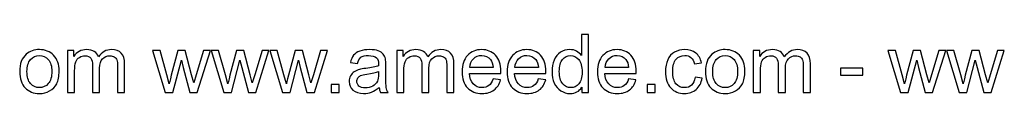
# Model space of a CAD drawing. Extents: x -101 to 97, y -98 to 132.
# Tile 2 of 6: x -27.04 to 35.28, y -97.59 to -93.85. Entities that reach past the tile are written whole.
import ezdxf

# ---------------------------------------------------------------- set-up
doc = ezdxf.new("R2010")
doc.units = 0
doc.header["$MEASUREMENT"] = 0
doc.layers.add('LAYER_1', color=7, linetype='CONTINUOUS')

msp = doc.modelspace()

# ---------------------------------------------------------------- linework, layer by layer
at = {"layer": 'LAYER_1'}
for points, knots in [([(8.5467, -97.5315), (8.5467, -97.5315), (8.5467, -97.1932), (8.5467, -97.1932), (8.5467, -97.1932), (8.378, -97.4561), (8.1297, -97.588), (7.8017, -97.588), (7.8017, -97.588), (7.5893, -97.588), (7.394, -97.5298), (7.2168, -97.4125), (7.2168, -97.4125), (7.0387, -97.296), (6.9008, -97.1324), (6.8023, -96.9235), (6.8023, -96.9235), (6.7047, -96.7137), (6.6559, -96.473), (6.6559, -96.2007), (6.6559, -96.2007), (6.6559, -95.9352), (6.7004, -95.6946), (6.7886, -95.4779), (6.7886, -95.4779), (6.8777, -95.2621), (7.0104, -95.096), (7.1877, -94.9812), (7.1877, -94.9812), (7.3641, -94.8656), (7.5628, -94.8083), (7.7811, -94.8083), (7.7811, -94.8083), (7.9421, -94.8083), (8.0851, -94.8425), (8.2102, -94.9102), (8.2102, -94.9102), (8.3352, -94.9778), (8.4371, -95.0669), (8.5159, -95.1756), (8.5159, -95.1756), (8.5159, -95.1756), (8.5159, -93.8525), (8.5159, -93.8525), (8.5159, -93.8525), (8.5159, -93.8525), (8.9681, -93.8525), (8.9681, -93.8525), (8.9681, -93.8525), (8.9681, -93.8525), (8.9681, -97.5315), (8.9681, -97.5315), (8.9681, -97.5315), (8.9681, -97.5315), (8.5467, -97.5315), (8.5467, -97.5315)], [0, 0, 0, 0, 0.0666667, 0.0666667, 0.0666667, 0.0666667, 0.1333333, 0.1333333, 0.1333333, 0.1333333, 0.2, 0.2, 0.2, 0.2, 0.2666667, 0.2666667, 0.2666667, 0.2666667, 0.3333333, 0.3333333, 0.3333333, 0.3333333, 0.4, 0.4, 0.4, 0.4, 0.4666667, 0.4666667, 0.4666667, 0.4666667, 0.5333333, 0.5333333, 0.5333333, 0.5333333, 0.6, 0.6, 0.6, 0.6, 0.6666667, 0.6666667, 0.6666667, 0.6666667, 0.7333333, 0.7333333, 0.7333333, 0.7333333, 0.8, 0.8, 0.8, 0.8, 0.8666667, 0.8666667, 0.8666667, 0.8666667, 1, 1, 1, 1]), ([(-27.0387, -96.1981), (-27.0387, -95.7057), (-26.9017, -95.3409), (-26.6268, -95.1037), (-26.6268, -95.1037), (-26.3982, -94.9067), (-26.1181, -94.8083), (-25.7884, -94.8083), (-25.7884, -94.8083), (-25.4228, -94.8083), (-25.123, -94.9281), (-24.8901, -95.1679), (-24.8901, -95.1679), (-24.658, -95.4069), (-24.5416, -95.7383), (-24.5416, -96.1605), (-24.5416, -96.1605), (-24.5416, -96.503), (-24.593, -96.7719), (-24.6957, -96.968), (-24.6957, -96.968), (-24.7985, -97.1641), (-24.9483, -97.3166), (-25.1453, -97.4253), (-25.1453, -97.4253), (-25.3414, -97.5341), (-25.5564, -97.588), (-25.7884, -97.588), (-25.7884, -97.588), (-26.1618, -97.588), (-26.4633, -97.469), (-26.6936, -97.2301), (-26.6936, -97.2301), (-26.924, -96.9911), (-27.0387, -96.6469), (-27.0387, -96.1981)], [0, 0, 0, 0, 0.1, 0.1, 0.1, 0.1, 0.2, 0.2, 0.2, 0.2, 0.3, 0.3, 0.3, 0.3, 0.4, 0.4, 0.4, 0.4, 0.5, 0.5, 0.5, 0.5, 0.6, 0.6, 0.6, 0.6, 0.7, 0.7, 0.7, 0.7, 0.8, 0.8, 0.8, 0.8, 1, 1, 1, 1]), ([(-26.5763, -96.199), (-26.5763, -96.5398), (-26.5018, -96.795), (-26.3528, -96.9637), (-26.3528, -96.9637), (-26.2029, -97.1333), (-26.0154, -97.2181), (-25.7884, -97.2181), (-25.7884, -97.2181), (-25.5641, -97.2181), (-25.3774, -97.1333), (-25.2275, -96.9629), (-25.2275, -96.9629), (-25.0785, -96.7925), (-25.004, -96.533), (-25.004, -96.1844), (-25.004, -96.1844), (-25.004, -95.8556), (-25.0794, -95.6064), (-25.2292, -95.4377), (-25.2292, -95.4377), (-25.3791, -95.2681), (-25.5658, -95.1833), (-25.7884, -95.1833), (-25.7884, -95.1833), (-26.0154, -95.1833), (-26.2029, -95.2673), (-26.3528, -95.436), (-26.3528, -95.436), (-26.5018, -95.6047), (-26.5763, -95.859), (-26.5763, -96.199)], [0, 0, 0, 0, 0.1111111, 0.1111111, 0.1111111, 0.1111111, 0.2222222, 0.2222222, 0.2222222, 0.2222222, 0.3333333, 0.3333333, 0.3333333, 0.3333333, 0.4444444, 0.4444444, 0.4444444, 0.4444444, 0.5555556, 0.5555556, 0.5555556, 0.5555556, 0.6666667, 0.6666667, 0.6666667, 0.6666667, 0.7777778, 0.7777778, 0.7777778, 0.7777778, 1, 1, 1, 1]), ([(-24.0115, -97.5315), (-24.0115, -97.5315), (-24.0115, -94.8648), (-24.0115, -94.8648), (-24.0115, -94.8648), (-24.0115, -94.8648), (-23.6056, -94.8648), (-23.6056, -94.8648), (-23.6056, -94.8648), (-23.6056, -94.8648), (-23.6056, -95.2416), (-23.6056, -95.2416), (-23.6056, -95.2416), (-23.5225, -95.1114), (-23.4112, -95.0061), (-23.2724, -94.9273), (-23.2724, -94.9273), (-23.1337, -94.8476), (-22.9761, -94.8083), (-22.7989, -94.8083), (-22.7989, -94.8083), (-22.6019, -94.8083), (-22.44, -94.8494), (-22.3142, -94.9307), (-22.3142, -94.9307), (-22.1883, -95.0129), (-22.0992, -95.1268), (-22.0478, -95.2741), (-22.0478, -95.2741), (-21.8355, -94.9633), (-21.5606, -94.8083), (-21.2214, -94.8083), (-21.2214, -94.8083), (-20.956, -94.8083), (-20.7513, -94.881), (-20.6091, -95.0275), (-20.6091, -95.0275), (-20.4661, -95.1739), (-20.3942, -95.3991), (-20.3942, -95.7032), (-20.3942, -95.7032), (-20.3942, -95.7032), (-20.3942, -97.5315), (-20.3942, -97.5315), (-20.3942, -97.5315), (-20.3942, -97.5315), (-20.8463, -97.5315), (-20.8463, -97.5315), (-20.8463, -97.5315), (-20.8463, -97.5315), (-20.8463, -95.853), (-20.8463, -95.853), (-20.8463, -95.853), (-20.8463, -95.6732), (-20.8618, -95.543), (-20.8909, -95.4634), (-20.8909, -95.4634), (-20.92, -95.3837), (-20.9731, -95.3204), (-21.051, -95.2715), (-21.051, -95.2715), (-21.1281, -95.2227), (-21.2189, -95.1988), (-21.3225, -95.1988), (-21.3225, -95.1988), (-21.5109, -95.1988), (-21.6667, -95.2613), (-21.7909, -95.3854), (-21.7909, -95.3854), (-21.9151, -95.5105), (-21.9768, -95.71), (-21.9768, -95.984), (-21.9768, -95.984), (-21.9768, -95.984), (-21.9768, -97.5315), (-21.9768, -97.5315), (-21.9768, -97.5315), (-21.9768, -97.5315), (-22.4289, -97.5315), (-22.4289, -97.5315), (-22.4289, -97.5315), (-22.4289, -97.5315), (-22.4289, -95.8008), (-22.4289, -95.8008), (-22.4289, -95.8008), (-22.4289, -95.6004), (-22.4657, -95.4497), (-22.5394, -95.3495), (-22.5394, -95.3495), (-22.613, -95.2493), (-22.7338, -95.1988), (-22.9008, -95.1988), (-22.9008, -95.1988), (-23.0275, -95.1988), (-23.1448, -95.2322), (-23.2527, -95.299), (-23.2527, -95.299), (-23.3606, -95.3657), (-23.4386, -95.4634), (-23.4874, -95.5927), (-23.4874, -95.5927), (-23.5353, -95.7211), (-23.5593, -95.907), (-23.5593, -96.1493), (-23.5593, -96.1493), (-23.5593, -96.1493), (-23.5593, -97.5315), (-23.5593, -97.5315), (-23.5593, -97.5315), (-23.5593, -97.5315), (-24.0115, -97.5315), (-24.0115, -97.5315)], [0, 0, 0, 0, 0.0344828, 0.0344828, 0.0344828, 0.0344828, 0.0689655, 0.0689655, 0.0689655, 0.0689655, 0.1034483, 0.1034483, 0.1034483, 0.1034483, 0.137931, 0.137931, 0.137931, 0.137931, 0.1724138, 0.1724138, 0.1724138, 0.1724138, 0.2068966, 0.2068966, 0.2068966, 0.2068966, 0.2413793, 0.2413793, 0.2413793, 0.2413793, 0.2758621, 0.2758621, 0.2758621, 0.2758621, 0.3103448, 0.3103448, 0.3103448, 0.3103448, 0.3448276, 0.3448276, 0.3448276, 0.3448276, 0.3793103, 0.3793103, 0.3793103, 0.3793103, 0.4137931, 0.4137931, 0.4137931, 0.4137931, 0.4482759, 0.4482759, 0.4482759, 0.4482759, 0.4827586, 0.4827586, 0.4827586, 0.4827586, 0.5172414, 0.5172414, 0.5172414, 0.5172414, 0.5517241, 0.5517241, 0.5517241, 0.5517241, 0.5862069, 0.5862069, 0.5862069, 0.5862069, 0.6206897, 0.6206897, 0.6206897, 0.6206897, 0.6551724, 0.6551724, 0.6551724, 0.6551724, 0.6896552, 0.6896552, 0.6896552, 0.6896552, 0.7241379, 0.7241379, 0.7241379, 0.7241379, 0.7586207, 0.7586207, 0.7586207, 0.7586207, 0.7931034, 0.7931034, 0.7931034, 0.7931034, 0.8275862, 0.8275862, 0.8275862, 0.8275862, 0.862069, 0.862069, 0.862069, 0.862069, 0.8965517, 0.8965517, 0.8965517, 0.8965517, 0.9310345, 0.9310345, 0.9310345, 0.9310345, 1, 1, 1, 1]), ([(-17.8242, -97.5315), (-17.8242, -97.5315), (-18.6301, -94.8648), (-18.6301, -94.8648), (-18.6301, -94.8648), (-18.6301, -94.8648), (-18.1573, -94.8648), (-18.1573, -94.8648), (-18.1573, -94.8648), (-18.1573, -94.8648), (-17.7317, -96.4037), (-17.7317, -96.4037), (-17.7317, -96.4037), (-17.7317, -96.4037), (-17.581, -96.9766), (-17.581, -96.9766), (-17.581, -96.9766), (-17.575, -96.9483), (-17.5288, -96.7651), (-17.4431, -96.4268), (-17.4431, -96.4268), (-17.4431, -96.4268), (-17.0209, -94.8648), (-17.0209, -94.8648), (-17.0209, -94.8648), (-17.0209, -94.8648), (-16.5576, -94.8648), (-16.5576, -94.8648), (-16.5576, -94.8648), (-16.5576, -94.8648), (-16.156, -96.4131), (-16.156, -96.4131), (-16.156, -96.4131), (-16.156, -96.4131), (-16.025, -96.9209), (-16.025, -96.9209), (-16.025, -96.9209), (-16.025, -96.9209), (-15.8717, -96.4062), (-15.8717, -96.4062), (-15.8717, -96.4062), (-15.8717, -96.4062), (-15.411, -94.8648), (-15.411, -94.8648), (-15.411, -94.8648), (-15.411, -94.8648), (-14.9717, -94.8648), (-14.9717, -94.8648), (-14.9717, -94.8648), (-14.9717, -94.8648), (-15.8083, -97.5315), (-15.8083, -97.5315), (-15.8083, -97.5315), (-15.8083, -97.5315), (-16.2759, -97.5315), (-16.2759, -97.5315), (-16.2759, -97.5315), (-16.2759, -97.5315), (-16.6989, -95.9361), (-16.6989, -95.9361), (-16.6989, -95.9361), (-16.6989, -95.9361), (-16.806, -95.4796), (-16.806, -95.4796), (-16.806, -95.4796), (-16.806, -95.4796), (-17.3455, -97.5315), (-17.3455, -97.5315), (-17.3455, -97.5315), (-17.3455, -97.5315), (-17.8242, -97.5315), (-17.8242, -97.5315)], [0, 0, 0, 0, 0.0526316, 0.0526316, 0.0526316, 0.0526316, 0.1052632, 0.1052632, 0.1052632, 0.1052632, 0.1578947, 0.1578947, 0.1578947, 0.1578947, 0.2105263, 0.2105263, 0.2105263, 0.2105263, 0.2631579, 0.2631579, 0.2631579, 0.2631579, 0.3157895, 0.3157895, 0.3157895, 0.3157895, 0.3684211, 0.3684211, 0.3684211, 0.3684211, 0.4210526, 0.4210526, 0.4210526, 0.4210526, 0.4736842, 0.4736842, 0.4736842, 0.4736842, 0.5263158, 0.5263158, 0.5263158, 0.5263158, 0.5789474, 0.5789474, 0.5789474, 0.5789474, 0.6315789, 0.6315789, 0.6315789, 0.6315789, 0.6842105, 0.6842105, 0.6842105, 0.6842105, 0.7368421, 0.7368421, 0.7368421, 0.7368421, 0.7894737, 0.7894737, 0.7894737, 0.7894737, 0.8421053, 0.8421053, 0.8421053, 0.8421053, 0.8947368, 0.8947368, 0.8947368, 0.8947368, 1, 1, 1, 1]), ([(-14.1136, -97.5315), (-14.1136, -97.5315), (-14.9195, -94.8648), (-14.9195, -94.8648), (-14.9195, -94.8648), (-14.9195, -94.8648), (-14.4467, -94.8648), (-14.4467, -94.8648), (-14.4467, -94.8648), (-14.4467, -94.8648), (-14.0211, -96.4037), (-14.0211, -96.4037), (-14.0211, -96.4037), (-14.0211, -96.4037), (-13.8704, -96.9766), (-13.8704, -96.9766), (-13.8704, -96.9766), (-13.8644, -96.9483), (-13.8182, -96.7651), (-13.7325, -96.4268), (-13.7325, -96.4268), (-13.7325, -96.4268), (-13.3103, -94.8648), (-13.3103, -94.8648), (-13.3103, -94.8648), (-13.3103, -94.8648), (-12.847, -94.8648), (-12.847, -94.8648), (-12.847, -94.8648), (-12.847, -94.8648), (-12.4454, -96.4131), (-12.4454, -96.4131), (-12.4454, -96.4131), (-12.4454, -96.4131), (-12.3144, -96.9209), (-12.3144, -96.9209), (-12.3144, -96.9209), (-12.3144, -96.9209), (-12.1611, -96.4062), (-12.1611, -96.4062), (-12.1611, -96.4062), (-12.1611, -96.4062), (-11.7004, -94.8648), (-11.7004, -94.8648), (-11.7004, -94.8648), (-11.7004, -94.8648), (-11.2611, -94.8648), (-11.2611, -94.8648), (-11.2611, -94.8648), (-11.2611, -94.8648), (-12.0977, -97.5315), (-12.0977, -97.5315), (-12.0977, -97.5315), (-12.0977, -97.5315), (-12.5653, -97.5315), (-12.5653, -97.5315), (-12.5653, -97.5315), (-12.5653, -97.5315), (-12.9883, -95.9361), (-12.9883, -95.9361), (-12.9883, -95.9361), (-12.9883, -95.9361), (-13.0954, -95.4796), (-13.0954, -95.4796), (-13.0954, -95.4796), (-13.0954, -95.4796), (-13.6349, -97.5315), (-13.6349, -97.5315), (-13.6349, -97.5315), (-13.6349, -97.5315), (-14.1136, -97.5315), (-14.1136, -97.5315)], [0, 0, 0, 0, 0.0526316, 0.0526316, 0.0526316, 0.0526316, 0.1052632, 0.1052632, 0.1052632, 0.1052632, 0.1578947, 0.1578947, 0.1578947, 0.1578947, 0.2105263, 0.2105263, 0.2105263, 0.2105263, 0.2631579, 0.2631579, 0.2631579, 0.2631579, 0.3157895, 0.3157895, 0.3157895, 0.3157895, 0.3684211, 0.3684211, 0.3684211, 0.3684211, 0.4210526, 0.4210526, 0.4210526, 0.4210526, 0.4736842, 0.4736842, 0.4736842, 0.4736842, 0.5263158, 0.5263158, 0.5263158, 0.5263158, 0.5789474, 0.5789474, 0.5789474, 0.5789474, 0.6315789, 0.6315789, 0.6315789, 0.6315789, 0.6842105, 0.6842105, 0.6842105, 0.6842105, 0.7368421, 0.7368421, 0.7368421, 0.7368421, 0.7894737, 0.7894737, 0.7894737, 0.7894737, 0.8421053, 0.8421053, 0.8421053, 0.8421053, 0.8947368, 0.8947368, 0.8947368, 0.8947368, 1, 1, 1, 1]), ([(-10.403, -97.5315), (-10.403, -97.5315), (-11.2089, -94.8648), (-11.2089, -94.8648), (-11.2089, -94.8648), (-11.2089, -94.8648), (-10.7361, -94.8648), (-10.7361, -94.8648), (-10.7361, -94.8648), (-10.7361, -94.8648), (-10.3105, -96.4037), (-10.3105, -96.4037), (-10.3105, -96.4037), (-10.3105, -96.4037), (-10.1598, -96.9766), (-10.1598, -96.9766), (-10.1598, -96.9766), (-10.1538, -96.9483), (-10.1076, -96.7651), (-10.0219, -96.4268), (-10.0219, -96.4268), (-10.0219, -96.4268), (-9.5997, -94.8648), (-9.5997, -94.8648), (-9.5997, -94.8648), (-9.5997, -94.8648), (-9.1364, -94.8648), (-9.1364, -94.8648), (-9.1364, -94.8648), (-9.1364, -94.8648), (-8.7348, -96.4131), (-8.7348, -96.4131), (-8.7348, -96.4131), (-8.7348, -96.4131), (-8.6038, -96.9209), (-8.6038, -96.9209), (-8.6038, -96.9209), (-8.6038, -96.9209), (-8.4505, -96.4062), (-8.4505, -96.4062), (-8.4505, -96.4062), (-8.4505, -96.4062), (-7.9898, -94.8648), (-7.9898, -94.8648), (-7.9898, -94.8648), (-7.9898, -94.8648), (-7.5505, -94.8648), (-7.5505, -94.8648), (-7.5505, -94.8648), (-7.5505, -94.8648), (-8.3871, -97.5315), (-8.3871, -97.5315), (-8.3871, -97.5315), (-8.3871, -97.5315), (-8.8547, -97.5315), (-8.8547, -97.5315), (-8.8547, -97.5315), (-8.8547, -97.5315), (-9.2777, -95.9361), (-9.2777, -95.9361), (-9.2777, -95.9361), (-9.2777, -95.9361), (-9.3848, -95.4796), (-9.3848, -95.4796), (-9.3848, -95.4796), (-9.3848, -95.4796), (-9.9243, -97.5315), (-9.9243, -97.5315), (-9.9243, -97.5315), (-9.9243, -97.5315), (-10.403, -97.5315), (-10.403, -97.5315)], [0, 0, 0, 0, 0.0526316, 0.0526316, 0.0526316, 0.0526316, 0.1052632, 0.1052632, 0.1052632, 0.1052632, 0.1578947, 0.1578947, 0.1578947, 0.1578947, 0.2105263, 0.2105263, 0.2105263, 0.2105263, 0.2631579, 0.2631579, 0.2631579, 0.2631579, 0.3157895, 0.3157895, 0.3157895, 0.3157895, 0.3684211, 0.3684211, 0.3684211, 0.3684211, 0.4210526, 0.4210526, 0.4210526, 0.4210526, 0.4736842, 0.4736842, 0.4736842, 0.4736842, 0.5263158, 0.5263158, 0.5263158, 0.5263158, 0.5789474, 0.5789474, 0.5789474, 0.5789474, 0.6315789, 0.6315789, 0.6315789, 0.6315789, 0.6842105, 0.6842105, 0.6842105, 0.6842105, 0.7368421, 0.7368421, 0.7368421, 0.7368421, 0.7894737, 0.7894737, 0.7894737, 0.7894737, 0.8421053, 0.8421053, 0.8421053, 0.8421053, 0.8947368, 0.8947368, 0.8947368, 0.8947368, 1, 1, 1, 1]), ([(-4.2859, -97.1975), (-4.4538, -97.3405), (-4.6156, -97.4407), (-4.7706, -97.4998), (-4.7706, -97.4998), (-4.9256, -97.5589), (-5.0918, -97.588), (-5.2699, -97.588), (-5.2699, -97.588), (-5.5628, -97.588), (-5.788, -97.5169), (-5.9456, -97.3739), (-5.9456, -97.3739), (-6.1031, -97.2318), (-6.1819, -97.0494), (-6.1819, -96.8276), (-6.1819, -96.8276), (-6.1819, -96.6974), (-6.152, -96.5784), (-6.0929, -96.4705), (-6.0929, -96.4705), (-6.0329, -96.3626), (-5.955, -96.2769), (-5.8591, -96.2118), (-5.8591, -96.2118), (-5.7623, -96.1468), (-5.6544, -96.0971), (-5.5337, -96.0637), (-5.5337, -96.0637), (-5.4446, -96.0406), (-5.3101, -96.0183), (-5.1312, -95.996), (-5.1312, -95.996), (-4.7664, -95.9532), (-4.4966, -95.901), (-4.3245, -95.841), (-4.3245, -95.841), (-4.3228, -95.7794), (-4.3219, -95.74), (-4.3219, -95.7237), (-4.3219, -95.7237), (-4.3219, -95.5404), (-4.3647, -95.4111), (-4.4504, -95.3358), (-4.4504, -95.3358), (-4.566, -95.2339), (-4.7381, -95.1833), (-4.9659, -95.1833), (-4.9659, -95.1833), (-5.1791, -95.1833), (-5.3367, -95.221), (-5.4377, -95.2955), (-5.4377, -95.2955), (-5.5396, -95.37), (-5.6142, -95.5019), (-5.663, -95.692), (-5.663, -95.692), (-5.663, -95.692), (-6.1049, -95.6304), (-6.1049, -95.6304), (-6.1049, -95.6304), (-6.0646, -95.4411), (-5.9987, -95.2878), (-5.9062, -95.1714), (-5.9062, -95.1714), (-5.8137, -95.0549), (-5.6801, -94.9658), (-5.5054, -94.9025), (-5.5054, -94.9025), (-5.3316, -94.8399), (-5.1286, -94.8083), (-4.8991, -94.8083), (-4.8991, -94.8083), (-4.6713, -94.8083), (-4.4855, -94.8348), (-4.3424, -94.8888), (-4.3424, -94.8888), (-4.2003, -94.9427), (-4.095, -95.0095), (-4.0282, -95.0909), (-4.0282, -95.0909), (-3.9614, -95.1722), (-3.9143, -95.275), (-3.8869, -95.3991), (-3.8869, -95.3991), (-3.8723, -95.4762), (-3.8646, -95.615), (-3.8646, -95.8145), (-3.8646, -95.8145), (-3.8646, -95.8145), (-3.8646, -96.4139), (-3.8646, -96.4139), (-3.8646, -96.4139), (-3.8646, -96.8327), (-3.8552, -97.0973), (-3.8363, -97.2095), (-3.8363, -97.2095), (-3.8184, -97.3217), (-3.7807, -97.4287), (-3.7259, -97.5315), (-3.7259, -97.5315), (-3.7259, -97.5315), (-4.1986, -97.5315), (-4.1986, -97.5315), (-4.1986, -97.5315), (-4.244, -97.4364), (-4.2731, -97.3251), (-4.2859, -97.1975)], [0, 0, 0, 0, 0.0357143, 0.0357143, 0.0357143, 0.0357143, 0.0714286, 0.0714286, 0.0714286, 0.0714286, 0.1071429, 0.1071429, 0.1071429, 0.1071429, 0.1428571, 0.1428571, 0.1428571, 0.1428571, 0.1785714, 0.1785714, 0.1785714, 0.1785714, 0.2142857, 0.2142857, 0.2142857, 0.2142857, 0.25, 0.25, 0.25, 0.25, 0.2857143, 0.2857143, 0.2857143, 0.2857143, 0.3214286, 0.3214286, 0.3214286, 0.3214286, 0.3571429, 0.3571429, 0.3571429, 0.3571429, 0.3928571, 0.3928571, 0.3928571, 0.3928571, 0.4285714, 0.4285714, 0.4285714, 0.4285714, 0.4642857, 0.4642857, 0.4642857, 0.4642857, 0.5, 0.5, 0.5, 0.5, 0.5357143, 0.5357143, 0.5357143, 0.5357143, 0.5714286, 0.5714286, 0.5714286, 0.5714286, 0.6071429, 0.6071429, 0.6071429, 0.6071429, 0.6428571, 0.6428571, 0.6428571, 0.6428571, 0.6785714, 0.6785714, 0.6785714, 0.6785714, 0.7142857, 0.7142857, 0.7142857, 0.7142857, 0.75, 0.75, 0.75, 0.75, 0.7857143, 0.7857143, 0.7857143, 0.7857143, 0.8214286, 0.8214286, 0.8214286, 0.8214286, 0.8571429, 0.8571429, 0.8571429, 0.8571429, 0.8928571, 0.8928571, 0.8928571, 0.8928571, 0.9285714, 0.9285714, 0.9285714, 0.9285714, 1, 1, 1, 1]), ([(-3.1701, -97.5315), (-3.1701, -97.5315), (-3.1701, -94.8648), (-3.1701, -94.8648), (-3.1701, -94.8648), (-3.1701, -94.8648), (-2.7642, -94.8648), (-2.7642, -94.8648), (-2.7642, -94.8648), (-2.7642, -94.8648), (-2.7642, -95.2416), (-2.7642, -95.2416), (-2.7642, -95.2416), (-2.6811, -95.1114), (-2.5698, -95.0061), (-2.431, -94.9273), (-2.431, -94.9273), (-2.2923, -94.8476), (-2.1347, -94.8083), (-1.9575, -94.8083), (-1.9575, -94.8083), (-1.7605, -94.8083), (-1.5986, -94.8494), (-1.4728, -94.9307), (-1.4728, -94.9307), (-1.3469, -95.0129), (-1.2578, -95.1268), (-1.2064, -95.2741), (-1.2064, -95.2741), (-0.9941, -94.9633), (-0.7192, -94.8083), (-0.38, -94.8083), (-0.38, -94.8083), (-0.1146, -94.8083), (0.0901, -94.881), (0.2323, -95.0275), (0.2323, -95.0275), (0.3753, -95.1739), (0.4472, -95.3991), (0.4472, -95.7032), (0.4472, -95.7032), (0.4472, -95.7032), (0.4472, -97.5315), (0.4472, -97.5315), (0.4472, -97.5315), (0.4472, -97.5315), (-0.0049, -97.5315), (-0.0049, -97.5315), (-0.0049, -97.5315), (-0.0049, -97.5315), (-0.0049, -95.853), (-0.0049, -95.853), (-0.0049, -95.853), (-0.0049, -95.6732), (-0.0204, -95.543), (-0.0495, -95.4634), (-0.0495, -95.4634), (-0.0786, -95.3837), (-0.1317, -95.3204), (-0.2096, -95.2715), (-0.2096, -95.2715), (-0.2867, -95.2227), (-0.3775, -95.1988), (-0.4811, -95.1988), (-0.4811, -95.1988), (-0.6695, -95.1988), (-0.8253, -95.2613), (-0.9495, -95.3854), (-0.9495, -95.3854), (-1.0737, -95.5105), (-1.1354, -95.71), (-1.1354, -95.984), (-1.1354, -95.984), (-1.1354, -95.984), (-1.1354, -97.5315), (-1.1354, -97.5315), (-1.1354, -97.5315), (-1.1354, -97.5315), (-1.5875, -97.5315), (-1.5875, -97.5315), (-1.5875, -97.5315), (-1.5875, -97.5315), (-1.5875, -95.8008), (-1.5875, -95.8008), (-1.5875, -95.8008), (-1.5875, -95.6004), (-1.6243, -95.4497), (-1.698, -95.3495), (-1.698, -95.3495), (-1.7716, -95.2493), (-1.8924, -95.1988), (-2.0594, -95.1988), (-2.0594, -95.1988), (-2.1861, -95.1988), (-2.3034, -95.2322), (-2.4113, -95.299), (-2.4113, -95.299), (-2.5192, -95.3657), (-2.5972, -95.4634), (-2.646, -95.5927), (-2.646, -95.5927), (-2.6939, -95.7211), (-2.7179, -95.907), (-2.7179, -96.1493), (-2.7179, -96.1493), (-2.7179, -96.1493), (-2.7179, -97.5315), (-2.7179, -97.5315), (-2.7179, -97.5315), (-2.7179, -97.5315), (-3.1701, -97.5315), (-3.1701, -97.5315)], [0, 0, 0, 0, 0.0344828, 0.0344828, 0.0344828, 0.0344828, 0.0689655, 0.0689655, 0.0689655, 0.0689655, 0.1034483, 0.1034483, 0.1034483, 0.1034483, 0.137931, 0.137931, 0.137931, 0.137931, 0.1724138, 0.1724138, 0.1724138, 0.1724138, 0.2068966, 0.2068966, 0.2068966, 0.2068966, 0.2413793, 0.2413793, 0.2413793, 0.2413793, 0.2758621, 0.2758621, 0.2758621, 0.2758621, 0.3103448, 0.3103448, 0.3103448, 0.3103448, 0.3448276, 0.3448276, 0.3448276, 0.3448276, 0.3793103, 0.3793103, 0.3793103, 0.3793103, 0.4137931, 0.4137931, 0.4137931, 0.4137931, 0.4482759, 0.4482759, 0.4482759, 0.4482759, 0.4827586, 0.4827586, 0.4827586, 0.4827586, 0.5172414, 0.5172414, 0.5172414, 0.5172414, 0.5517241, 0.5517241, 0.5517241, 0.5517241, 0.5862069, 0.5862069, 0.5862069, 0.5862069, 0.6206897, 0.6206897, 0.6206897, 0.6206897, 0.6551724, 0.6551724, 0.6551724, 0.6551724, 0.6896552, 0.6896552, 0.6896552, 0.6896552, 0.7241379, 0.7241379, 0.7241379, 0.7241379, 0.7586207, 0.7586207, 0.7586207, 0.7586207, 0.7931034, 0.7931034, 0.7931034, 0.7931034, 0.8275862, 0.8275862, 0.8275862, 0.8275862, 0.862069, 0.862069, 0.862069, 0.862069, 0.8965517, 0.8965517, 0.8965517, 0.8965517, 0.9310345, 0.9310345, 0.9310345, 0.9310345, 1, 1, 1, 1]), ([(2.9289, -96.6683), (2.9289, -96.6683), (3.3965, -96.7299), (3.3965, -96.7299), (3.3965, -96.7299), (3.3237, -97.0014), (3.1876, -97.2129), (2.9889, -97.3628), (2.9889, -97.3628), (2.7902, -97.5127), (2.5367, -97.588), (2.2276, -97.588), (2.2276, -97.588), (1.8388, -97.588), (1.5305, -97.4681), (1.3027, -97.2283), (1.3027, -97.2283), (1.0749, -96.9894), (0.961, -96.6529), (0.961, -96.2204), (0.961, -96.2204), (0.961, -95.7734), (1.0758, -95.4257), (1.3061, -95.1791), (1.3061, -95.1791), (1.5365, -94.9316), (1.8354, -94.8083), (2.2027, -94.8083), (2.2027, -94.8083), (2.5581, -94.8083), (2.8484, -94.929), (3.0737, -95.1714), (3.0737, -95.1714), (3.2989, -95.4137), (3.4119, -95.7545), (3.4119, -96.1939), (3.4119, -96.1939), (3.4119, -96.2204), (3.4111, -96.2607), (3.4094, -96.3137), (3.4094, -96.3137), (3.4094, -96.3137), (1.4235, -96.3137), (1.4235, -96.3137), (1.4235, -96.3137), (1.4406, -96.6058), (1.5228, -96.8301), (1.6718, -96.9851), (1.6718, -96.9851), (1.8199, -97.1401), (2.0058, -97.2181), (2.2276, -97.2181), (2.2276, -97.2181), (2.3929, -97.2181), (2.5342, -97.1744), (2.6506, -97.087), (2.6506, -97.087), (2.7679, -96.9997), (2.8604, -96.8601), (2.9289, -96.6683)], [0, 0, 0, 0, 0.0625, 0.0625, 0.0625, 0.0625, 0.125, 0.125, 0.125, 0.125, 0.1875, 0.1875, 0.1875, 0.1875, 0.25, 0.25, 0.25, 0.25, 0.3125, 0.3125, 0.3125, 0.3125, 0.375, 0.375, 0.375, 0.375, 0.4375, 0.4375, 0.4375, 0.4375, 0.5, 0.5, 0.5, 0.5, 0.5625, 0.5625, 0.5625, 0.5625, 0.625, 0.625, 0.625, 0.625, 0.6875, 0.6875, 0.6875, 0.6875, 0.75, 0.75, 0.75, 0.75, 0.8125, 0.8125, 0.8125, 0.8125, 0.875, 0.875, 0.875, 0.875, 1, 1, 1, 1]), ([(1.4491, -95.9438), (1.4491, -95.9438), (2.9341, -95.9438), (2.9341, -95.9438), (2.9341, -95.9438), (2.9144, -95.7194), (2.857, -95.5516), (2.7637, -95.4394), (2.7637, -95.4394), (2.6207, -95.2656), (2.434, -95.1782), (2.2053, -95.1782), (2.2053, -95.1782), (1.9981, -95.1782), (1.8242, -95.2476), (1.6829, -95.3863), (1.6829, -95.3863), (1.5425, -95.525), (1.4646, -95.7109), (1.4491, -95.9438)], [0, 0, 0, 0, 0.1666667, 0.1666667, 0.1666667, 0.1666667, 0.3333333, 0.3333333, 0.3333333, 0.3333333, 0.5, 0.5, 0.5, 0.5, 0.6666667, 0.6666667, 0.6666667, 0.6666667, 1, 1, 1, 1]), ([(5.7866, -96.6683), (5.7866, -96.6683), (6.2542, -96.7299), (6.2542, -96.7299), (6.2542, -96.7299), (6.1814, -97.0014), (6.0453, -97.2129), (5.8466, -97.3628), (5.8466, -97.3628), (5.6479, -97.5127), (5.3944, -97.588), (5.0853, -97.588), (5.0853, -97.588), (4.6965, -97.588), (4.3882, -97.4681), (4.1604, -97.2283), (4.1604, -97.2283), (3.9326, -96.9894), (3.8187, -96.6529), (3.8187, -96.2204), (3.8187, -96.2204), (3.8187, -95.7734), (3.9335, -95.4257), (4.1638, -95.1791), (4.1638, -95.1791), (4.3942, -94.9316), (4.6931, -94.8083), (5.0604, -94.8083), (5.0604, -94.8083), (5.4158, -94.8083), (5.7061, -94.929), (5.9314, -95.1714), (5.9314, -95.1714), (6.1566, -95.4137), (6.2696, -95.7545), (6.2696, -96.1939), (6.2696, -96.1939), (6.2696, -96.2204), (6.2688, -96.2607), (6.2671, -96.3137), (6.2671, -96.3137), (6.2671, -96.3137), (4.2812, -96.3137), (4.2812, -96.3137), (4.2812, -96.3137), (4.2983, -96.6058), (4.3805, -96.8301), (4.5295, -96.9851), (4.5295, -96.9851), (4.6776, -97.1401), (4.8635, -97.2181), (5.0853, -97.2181), (5.0853, -97.2181), (5.2506, -97.2181), (5.3919, -97.1744), (5.5083, -97.087), (5.5083, -97.087), (5.6256, -96.9997), (5.7181, -96.8601), (5.7866, -96.6683)], [0, 0, 0, 0, 0.0625, 0.0625, 0.0625, 0.0625, 0.125, 0.125, 0.125, 0.125, 0.1875, 0.1875, 0.1875, 0.1875, 0.25, 0.25, 0.25, 0.25, 0.3125, 0.3125, 0.3125, 0.3125, 0.375, 0.375, 0.375, 0.375, 0.4375, 0.4375, 0.4375, 0.4375, 0.5, 0.5, 0.5, 0.5, 0.5625, 0.5625, 0.5625, 0.5625, 0.625, 0.625, 0.625, 0.625, 0.6875, 0.6875, 0.6875, 0.6875, 0.75, 0.75, 0.75, 0.75, 0.8125, 0.8125, 0.8125, 0.8125, 0.875, 0.875, 0.875, 0.875, 1, 1, 1, 1]), ([(4.3068, -95.9438), (4.3068, -95.9438), (5.7918, -95.9438), (5.7918, -95.9438), (5.7918, -95.9438), (5.7721, -95.7194), (5.7147, -95.5516), (5.6214, -95.4394), (5.6214, -95.4394), (5.4784, -95.2656), (5.2917, -95.1782), (5.063, -95.1782), (5.063, -95.1782), (4.8558, -95.1782), (4.6819, -95.2476), (4.5406, -95.3863), (4.5406, -95.3863), (4.4002, -95.525), (4.3223, -95.7109), (4.3068, -95.9438)], [0, 0, 0, 0, 0.1666667, 0.1666667, 0.1666667, 0.1666667, 0.3333333, 0.3333333, 0.3333333, 0.3333333, 0.5, 0.5, 0.5, 0.5, 0.6666667, 0.6666667, 0.6666667, 0.6666667, 1, 1, 1, 1]), ([(7.1183, -96.2016), (7.1183, -96.5424), (7.1902, -96.7967), (7.335, -96.9654), (7.335, -96.9654), (7.4788, -97.1341), (7.6492, -97.2181), (7.8454, -97.2181), (7.8454, -97.2181), (8.0432, -97.2181), (8.211, -97.1376), (8.3498, -96.9766), (8.3498, -96.9766), (8.4876, -96.8156), (8.557, -96.5698), (8.557, -96.2392), (8.557, -96.2392), (8.557, -95.8761), (8.4868, -95.609), (8.3455, -95.4385), (8.3455, -95.4385), (8.205, -95.2681), (8.0312, -95.1833), (7.8248, -95.1833), (7.8248, -95.1833), (7.6236, -95.1833), (7.4557, -95.2647), (7.3204, -95.4283), (7.3204, -95.4283), (7.186, -95.5918), (7.1183, -95.8496), (7.1183, -96.2016)], [0, 0, 0, 0, 0.1111111, 0.1111111, 0.1111111, 0.1111111, 0.2222222, 0.2222222, 0.2222222, 0.2222222, 0.3333333, 0.3333333, 0.3333333, 0.3333333, 0.4444444, 0.4444444, 0.4444444, 0.4444444, 0.5555556, 0.5555556, 0.5555556, 0.5555556, 0.6666667, 0.6666667, 0.6666667, 0.6666667, 0.7777778, 0.7777778, 0.7777778, 0.7777778, 1, 1, 1, 1]), ([(11.502, -96.6683), (11.502, -96.6683), (11.9696, -96.7299), (11.9696, -96.7299), (11.9696, -96.7299), (11.8968, -97.0014), (11.7607, -97.2129), (11.562, -97.3628), (11.562, -97.3628), (11.3633, -97.5127), (11.1098, -97.588), (10.8007, -97.588), (10.8007, -97.588), (10.4119, -97.588), (10.1036, -97.4681), (9.8758, -97.2283), (9.8758, -97.2283), (9.648, -96.9894), (9.5341, -96.6529), (9.5341, -96.2204), (9.5341, -96.2204), (9.5341, -95.7734), (9.6489, -95.4257), (9.8792, -95.1791), (9.8792, -95.1791), (10.1096, -94.9316), (10.4085, -94.8083), (10.7758, -94.8083), (10.7758, -94.8083), (11.1312, -94.8083), (11.4215, -94.929), (11.6468, -95.1714), (11.6468, -95.1714), (11.872, -95.4137), (11.985, -95.7545), (11.985, -96.1939), (11.985, -96.1939), (11.985, -96.2204), (11.9842, -96.2607), (11.9825, -96.3137), (11.9825, -96.3137), (11.9825, -96.3137), (9.9966, -96.3137), (9.9966, -96.3137), (9.9966, -96.3137), (10.0137, -96.6058), (10.0959, -96.8301), (10.2449, -96.9851), (10.2449, -96.9851), (10.393, -97.1401), (10.5789, -97.2181), (10.8007, -97.2181), (10.8007, -97.2181), (10.966, -97.2181), (11.1073, -97.1744), (11.2237, -97.087), (11.2237, -97.087), (11.341, -96.9997), (11.4335, -96.8601), (11.502, -96.6683)], [0, 0, 0, 0, 0.0625, 0.0625, 0.0625, 0.0625, 0.125, 0.125, 0.125, 0.125, 0.1875, 0.1875, 0.1875, 0.1875, 0.25, 0.25, 0.25, 0.25, 0.3125, 0.3125, 0.3125, 0.3125, 0.375, 0.375, 0.375, 0.375, 0.4375, 0.4375, 0.4375, 0.4375, 0.5, 0.5, 0.5, 0.5, 0.5625, 0.5625, 0.5625, 0.5625, 0.625, 0.625, 0.625, 0.625, 0.6875, 0.6875, 0.6875, 0.6875, 0.75, 0.75, 0.75, 0.75, 0.8125, 0.8125, 0.8125, 0.8125, 0.875, 0.875, 0.875, 0.875, 1, 1, 1, 1]), ([(10.0222, -95.9438), (10.0222, -95.9438), (11.5072, -95.9438), (11.5072, -95.9438), (11.5072, -95.9438), (11.4875, -95.7194), (11.4301, -95.5516), (11.3368, -95.4394), (11.3368, -95.4394), (11.1938, -95.2656), (11.0071, -95.1782), (10.7784, -95.1782), (10.7784, -95.1782), (10.5712, -95.1782), (10.3973, -95.2476), (10.256, -95.3863), (10.256, -95.3863), (10.1156, -95.525), (10.0377, -95.7109), (10.0222, -95.9438)], [0, 0, 0, 0, 0.1666667, 0.1666667, 0.1666667, 0.1666667, 0.3333333, 0.3333333, 0.3333333, 0.3333333, 0.5, 0.5, 0.5, 0.5, 0.6666667, 0.6666667, 0.6666667, 0.6666667, 1, 1, 1, 1]), ([(15.7103, -96.5552), (15.7103, -96.5552), (16.1522, -96.6169), (16.1522, -96.6169), (16.1522, -96.6169), (16.1033, -96.9209), (15.98, -97.1581), (15.7805, -97.3303), (15.7805, -97.3303), (15.581, -97.5024), (15.3352, -97.588), (15.0449, -97.588), (15.0449, -97.588), (14.6809, -97.588), (14.388, -97.469), (14.1671, -97.2309), (14.1671, -97.2309), (13.9453, -96.9928), (13.8348, -96.652), (13.8348, -96.2084), (13.8348, -96.2084), (13.8348, -95.9207), (13.8828, -95.6698), (13.9778, -95.454), (13.9778, -95.454), (14.0729, -95.239), (14.2176, -95.0772), (14.4129, -94.9701), (14.4129, -94.9701), (14.6073, -94.8622), (14.8188, -94.8083), (15.0483, -94.8083), (15.0483, -94.8083), (15.3369, -94.8083), (15.5741, -94.881), (15.7574, -95.0275), (15.7574, -95.0275), (15.9415, -95.1739), (16.0597, -95.382), (16.1111, -95.6509), (16.1111, -95.6509), (16.1111, -95.6509), (15.6743, -95.7177), (15.6743, -95.7177), (15.6743, -95.7177), (15.6323, -95.5387), (15.5587, -95.4043), (15.4516, -95.3135), (15.4516, -95.3135), (15.3455, -95.2236), (15.217, -95.1782), (15.0663, -95.1782), (15.0663, -95.1782), (14.8385, -95.1782), (14.6535, -95.2596), (14.5105, -95.4223), (14.5105, -95.4223), (14.3683, -95.5858), (14.2973, -95.8427), (14.2973, -96.1956), (14.2973, -96.1956), (14.2973, -96.5535), (14.3658, -96.813), (14.5028, -96.9749), (14.5028, -96.9749), (14.6407, -97.1367), (14.8196, -97.2181), (15.0397, -97.2181), (15.0397, -97.2181), (15.2179, -97.2181), (15.366, -97.1641), (15.4842, -97.0554), (15.4842, -97.0554), (15.6032, -96.9475), (15.6786, -96.7805), (15.7103, -96.5552)], [0, 0, 0, 0, 0.05, 0.05, 0.05, 0.05, 0.1, 0.1, 0.1, 0.1, 0.15, 0.15, 0.15, 0.15, 0.2, 0.2, 0.2, 0.2, 0.25, 0.25, 0.25, 0.25, 0.3, 0.3, 0.3, 0.3, 0.35, 0.35, 0.35, 0.35, 0.4, 0.4, 0.4, 0.4, 0.45, 0.45, 0.45, 0.45, 0.5, 0.5, 0.5, 0.5, 0.55, 0.55, 0.55, 0.55, 0.6, 0.6, 0.6, 0.6, 0.65, 0.65, 0.65, 0.65, 0.7, 0.7, 0.7, 0.7, 0.75, 0.75, 0.75, 0.75, 0.8, 0.8, 0.8, 0.8, 0.85, 0.85, 0.85, 0.85, 0.9, 0.9, 0.9, 0.9, 1, 1, 1, 1]), ([(16.368, -96.1981), (16.368, -95.7057), (16.505, -95.3409), (16.7799, -95.1037), (16.7799, -95.1037), (17.0085, -94.9067), (17.2886, -94.8083), (17.6183, -94.8083), (17.6183, -94.8083), (17.9839, -94.8083), (18.2837, -94.9281), (18.5166, -95.1679), (18.5166, -95.1679), (18.7487, -95.4069), (18.8651, -95.7383), (18.8651, -96.1605), (18.8651, -96.1605), (18.8651, -96.503), (18.8137, -96.7719), (18.711, -96.968), (18.711, -96.968), (18.6082, -97.1641), (18.4584, -97.3166), (18.2614, -97.4253), (18.2614, -97.4253), (18.0653, -97.5341), (17.8503, -97.588), (17.6183, -97.588), (17.6183, -97.588), (17.2449, -97.588), (16.9434, -97.469), (16.7131, -97.2301), (16.7131, -97.2301), (16.4827, -96.9911), (16.368, -96.6469), (16.368, -96.1981)], [0, 0, 0, 0, 0.1, 0.1, 0.1, 0.1, 0.2, 0.2, 0.2, 0.2, 0.3, 0.3, 0.3, 0.3, 0.4, 0.4, 0.4, 0.4, 0.5, 0.5, 0.5, 0.5, 0.6, 0.6, 0.6, 0.6, 0.7, 0.7, 0.7, 0.7, 0.8, 0.8, 0.8, 0.8, 1, 1, 1, 1]), ([(16.8304, -96.199), (16.8304, -96.5398), (16.9049, -96.795), (17.0539, -96.9637), (17.0539, -96.9637), (17.2038, -97.1333), (17.3913, -97.2181), (17.6183, -97.2181), (17.6183, -97.2181), (17.8426, -97.2181), (18.0293, -97.1333), (18.1792, -96.9629), (18.1792, -96.9629), (18.3282, -96.7925), (18.4027, -96.533), (18.4027, -96.1844), (18.4027, -96.1844), (18.4027, -95.8556), (18.3273, -95.6064), (18.1775, -95.4377), (18.1775, -95.4377), (18.0276, -95.2681), (17.8409, -95.1833), (17.6183, -95.1833), (17.6183, -95.1833), (17.3913, -95.1833), (17.2038, -95.2673), (17.0539, -95.436), (17.0539, -95.436), (16.9049, -95.6047), (16.8304, -95.859), (16.8304, -96.199)], [0, 0, 0, 0, 0.1111111, 0.1111111, 0.1111111, 0.1111111, 0.2222222, 0.2222222, 0.2222222, 0.2222222, 0.3333333, 0.3333333, 0.3333333, 0.3333333, 0.4444444, 0.4444444, 0.4444444, 0.4444444, 0.5555556, 0.5555556, 0.5555556, 0.5555556, 0.6666667, 0.6666667, 0.6666667, 0.6666667, 0.7777778, 0.7777778, 0.7777778, 0.7777778, 1, 1, 1, 1]), ([(19.3952, -97.5315), (19.3952, -97.5315), (19.3952, -94.8648), (19.3952, -94.8648), (19.3952, -94.8648), (19.3952, -94.8648), (19.8011, -94.8648), (19.8011, -94.8648), (19.8011, -94.8648), (19.8011, -94.8648), (19.8011, -95.2416), (19.8011, -95.2416), (19.8011, -95.2416), (19.8842, -95.1114), (19.9955, -95.0061), (20.1343, -94.9273), (20.1343, -94.9273), (20.273, -94.8476), (20.4306, -94.8083), (20.6078, -94.8083), (20.6078, -94.8083), (20.8048, -94.8083), (20.9667, -94.8494), (21.0925, -94.9307), (21.0925, -94.9307), (21.2184, -95.0129), (21.3075, -95.1268), (21.3589, -95.2741), (21.3589, -95.2741), (21.5712, -94.9633), (21.8461, -94.8083), (22.1853, -94.8083), (22.1853, -94.8083), (22.4507, -94.8083), (22.6554, -94.881), (22.7976, -95.0275), (22.7976, -95.0275), (22.9406, -95.1739), (23.0125, -95.3991), (23.0125, -95.7032), (23.0125, -95.7032), (23.0125, -95.7032), (23.0125, -97.5315), (23.0125, -97.5315), (23.0125, -97.5315), (23.0125, -97.5315), (22.5604, -97.5315), (22.5604, -97.5315), (22.5604, -97.5315), (22.5604, -97.5315), (22.5604, -95.853), (22.5604, -95.853), (22.5604, -95.853), (22.5604, -95.6732), (22.5449, -95.543), (22.5158, -95.4634), (22.5158, -95.4634), (22.4867, -95.3837), (22.4336, -95.3204), (22.3557, -95.2715), (22.3557, -95.2715), (22.2786, -95.2227), (22.1878, -95.1988), (22.0842, -95.1988), (22.0842, -95.1988), (21.8958, -95.1988), (21.74, -95.2613), (21.6158, -95.3854), (21.6158, -95.3854), (21.4916, -95.5105), (21.4299, -95.71), (21.4299, -95.984), (21.4299, -95.984), (21.4299, -95.984), (21.4299, -97.5315), (21.4299, -97.5315), (21.4299, -97.5315), (21.4299, -97.5315), (20.9778, -97.5315), (20.9778, -97.5315), (20.9778, -97.5315), (20.9778, -97.5315), (20.9778, -95.8008), (20.9778, -95.8008), (20.9778, -95.8008), (20.9778, -95.6004), (20.941, -95.4497), (20.8673, -95.3495), (20.8673, -95.3495), (20.7937, -95.2493), (20.6729, -95.1988), (20.5059, -95.1988), (20.5059, -95.1988), (20.3792, -95.1988), (20.2619, -95.2322), (20.154, -95.299), (20.154, -95.299), (20.0461, -95.3657), (19.9681, -95.4634), (19.9193, -95.5927), (19.9193, -95.5927), (19.8714, -95.7211), (19.8474, -95.907), (19.8474, -96.1493), (19.8474, -96.1493), (19.8474, -96.1493), (19.8474, -97.5315), (19.8474, -97.5315), (19.8474, -97.5315), (19.8474, -97.5315), (19.3952, -97.5315), (19.3952, -97.5315)], [0, 0, 0, 0, 0.0344828, 0.0344828, 0.0344828, 0.0344828, 0.0689655, 0.0689655, 0.0689655, 0.0689655, 0.1034483, 0.1034483, 0.1034483, 0.1034483, 0.137931, 0.137931, 0.137931, 0.137931, 0.1724138, 0.1724138, 0.1724138, 0.1724138, 0.2068966, 0.2068966, 0.2068966, 0.2068966, 0.2413793, 0.2413793, 0.2413793, 0.2413793, 0.2758621, 0.2758621, 0.2758621, 0.2758621, 0.3103448, 0.3103448, 0.3103448, 0.3103448, 0.3448276, 0.3448276, 0.3448276, 0.3448276, 0.3793103, 0.3793103, 0.3793103, 0.3793103, 0.4137931, 0.4137931, 0.4137931, 0.4137931, 0.4482759, 0.4482759, 0.4482759, 0.4482759, 0.4827586, 0.4827586, 0.4827586, 0.4827586, 0.5172414, 0.5172414, 0.5172414, 0.5172414, 0.5517241, 0.5517241, 0.5517241, 0.5517241, 0.5862069, 0.5862069, 0.5862069, 0.5862069, 0.6206897, 0.6206897, 0.6206897, 0.6206897, 0.6551724, 0.6551724, 0.6551724, 0.6551724, 0.6896552, 0.6896552, 0.6896552, 0.6896552, 0.7241379, 0.7241379, 0.7241379, 0.7241379, 0.7586207, 0.7586207, 0.7586207, 0.7586207, 0.7931034, 0.7931034, 0.7931034, 0.7931034, 0.8275862, 0.8275862, 0.8275862, 0.8275862, 0.862069, 0.862069, 0.862069, 0.862069, 0.8965517, 0.8965517, 0.8965517, 0.8965517, 0.9310345, 0.9310345, 0.9310345, 0.9310345, 1, 1, 1, 1]), ([(28.7211, -97.5315), (28.7211, -97.5315), (27.9152, -94.8648), (27.9152, -94.8648), (27.9152, -94.8648), (27.9152, -94.8648), (28.388, -94.8648), (28.388, -94.8648), (28.388, -94.8648), (28.388, -94.8648), (28.8136, -96.4037), (28.8136, -96.4037), (28.8136, -96.4037), (28.8136, -96.4037), (28.9643, -96.9766), (28.9643, -96.9766), (28.9643, -96.9766), (28.9703, -96.9483), (29.0165, -96.7651), (29.1022, -96.4268), (29.1022, -96.4268), (29.1022, -96.4268), (29.5244, -94.8648), (29.5244, -94.8648), (29.5244, -94.8648), (29.5244, -94.8648), (29.9877, -94.8648), (29.9877, -94.8648), (29.9877, -94.8648), (29.9877, -94.8648), (30.3893, -96.4131), (30.3893, -96.4131), (30.3893, -96.4131), (30.3893, -96.4131), (30.5203, -96.9209), (30.5203, -96.9209), (30.5203, -96.9209), (30.5203, -96.9209), (30.6736, -96.4062), (30.6736, -96.4062), (30.6736, -96.4062), (30.6736, -96.4062), (31.1343, -94.8648), (31.1343, -94.8648), (31.1343, -94.8648), (31.1343, -94.8648), (31.5736, -94.8648), (31.5736, -94.8648), (31.5736, -94.8648), (31.5736, -94.8648), (30.737, -97.5315), (30.737, -97.5315), (30.737, -97.5315), (30.737, -97.5315), (30.2694, -97.5315), (30.2694, -97.5315), (30.2694, -97.5315), (30.2694, -97.5315), (29.8464, -95.9361), (29.8464, -95.9361), (29.8464, -95.9361), (29.8464, -95.9361), (29.7393, -95.4796), (29.7393, -95.4796), (29.7393, -95.4796), (29.7393, -95.4796), (29.1998, -97.5315), (29.1998, -97.5315), (29.1998, -97.5315), (29.1998, -97.5315), (28.7211, -97.5315), (28.7211, -97.5315)], [0, 0, 0, 0, 0.0526316, 0.0526316, 0.0526316, 0.0526316, 0.1052632, 0.1052632, 0.1052632, 0.1052632, 0.1578947, 0.1578947, 0.1578947, 0.1578947, 0.2105263, 0.2105263, 0.2105263, 0.2105263, 0.2631579, 0.2631579, 0.2631579, 0.2631579, 0.3157895, 0.3157895, 0.3157895, 0.3157895, 0.3684211, 0.3684211, 0.3684211, 0.3684211, 0.4210526, 0.4210526, 0.4210526, 0.4210526, 0.4736842, 0.4736842, 0.4736842, 0.4736842, 0.5263158, 0.5263158, 0.5263158, 0.5263158, 0.5789474, 0.5789474, 0.5789474, 0.5789474, 0.6315789, 0.6315789, 0.6315789, 0.6315789, 0.6842105, 0.6842105, 0.6842105, 0.6842105, 0.7368421, 0.7368421, 0.7368421, 0.7368421, 0.7894737, 0.7894737, 0.7894737, 0.7894737, 0.8421053, 0.8421053, 0.8421053, 0.8421053, 0.8947368, 0.8947368, 0.8947368, 0.8947368, 1, 1, 1, 1]), ([(32.4317, -97.5315), (32.4317, -97.5315), (31.6258, -94.8648), (31.6258, -94.8648), (31.6258, -94.8648), (31.6258, -94.8648), (32.0986, -94.8648), (32.0986, -94.8648), (32.0986, -94.8648), (32.0986, -94.8648), (32.5242, -96.4037), (32.5242, -96.4037), (32.5242, -96.4037), (32.5242, -96.4037), (32.6749, -96.9766), (32.6749, -96.9766), (32.6749, -96.9766), (32.6809, -96.9483), (32.7271, -96.7651), (32.8128, -96.4268), (32.8128, -96.4268), (32.8128, -96.4268), (33.235, -94.8648), (33.235, -94.8648), (33.235, -94.8648), (33.235, -94.8648), (33.6983, -94.8648), (33.6983, -94.8648), (33.6983, -94.8648), (33.6983, -94.8648), (34.0999, -96.4131), (34.0999, -96.4131), (34.0999, -96.4131), (34.0999, -96.4131), (34.2309, -96.9209), (34.2309, -96.9209), (34.2309, -96.9209), (34.2309, -96.9209), (34.3842, -96.4062), (34.3842, -96.4062), (34.3842, -96.4062), (34.3842, -96.4062), (34.8449, -94.8648), (34.8449, -94.8648), (34.8449, -94.8648), (34.8449, -94.8648), (35.2842, -94.8648), (35.2842, -94.8648), (35.2842, -94.8648), (35.2842, -94.8648), (34.4476, -97.5315), (34.4476, -97.5315), (34.4476, -97.5315), (34.4476, -97.5315), (33.98, -97.5315), (33.98, -97.5315), (33.98, -97.5315), (33.98, -97.5315), (33.557, -95.9361), (33.557, -95.9361), (33.557, -95.9361), (33.557, -95.9361), (33.4499, -95.4796), (33.4499, -95.4796), (33.4499, -95.4796), (33.4499, -95.4796), (32.9104, -97.5315), (32.9104, -97.5315), (32.9104, -97.5315), (32.9104, -97.5315), (32.4317, -97.5315), (32.4317, -97.5315)], [0, 0, 0, 0, 0.0526316, 0.0526316, 0.0526316, 0.0526316, 0.1052632, 0.1052632, 0.1052632, 0.1052632, 0.1578947, 0.1578947, 0.1578947, 0.1578947, 0.2105263, 0.2105263, 0.2105263, 0.2105263, 0.2631579, 0.2631579, 0.2631579, 0.2631579, 0.3157895, 0.3157895, 0.3157895, 0.3157895, 0.3684211, 0.3684211, 0.3684211, 0.3684211, 0.4210526, 0.4210526, 0.4210526, 0.4210526, 0.4736842, 0.4736842, 0.4736842, 0.4736842, 0.5263158, 0.5263158, 0.5263158, 0.5263158, 0.5789474, 0.5789474, 0.5789474, 0.5789474, 0.6315789, 0.6315789, 0.6315789, 0.6315789, 0.6842105, 0.6842105, 0.6842105, 0.6842105, 0.7368421, 0.7368421, 0.7368421, 0.7368421, 0.7894737, 0.7894737, 0.7894737, 0.7894737, 0.8421053, 0.8421053, 0.8421053, 0.8421053, 0.8947368, 0.8947368, 0.8947368, 0.8947368, 1, 1, 1, 1]), ([(24.9231, -96.4268), (24.9231, -96.4268), (24.9231, -95.9746), (24.9231, -95.9746), (24.9231, -95.9746), (24.9231, -95.9746), (26.3207, -95.9746), (26.3207, -95.9746), (26.3207, -95.9746), (26.3207, -95.9746), (26.3207, -96.4268), (26.3207, -96.4268), (26.3207, -96.4268), (26.3207, -96.4268), (24.9231, -96.4268), (24.9231, -96.4268)], [0, 0, 0, 0, 0.2, 0.2, 0.2, 0.2, 0.4, 0.4, 0.4, 0.4, 0.6, 0.6, 0.6, 0.6, 1, 1, 1, 1]), ([(-4.3219, -96.1956), (-4.4863, -96.2624), (-4.733, -96.3189), (-5.0618, -96.3651), (-5.0618, -96.3651), (-5.2485, -96.3917), (-5.3804, -96.4216), (-5.4574, -96.455), (-5.4574, -96.455), (-5.5345, -96.4884), (-5.5936, -96.5373), (-5.6356, -96.6006), (-5.6356, -96.6006), (-5.6775, -96.6649), (-5.6989, -96.7359), (-5.6989, -96.8147), (-5.6989, -96.8147), (-5.6989, -96.9338), (-5.6535, -97.034), (-5.5619, -97.1136), (-5.5619, -97.1136), (-5.4703, -97.1932), (-5.3367, -97.2335), (-5.1611, -97.2335), (-5.1611, -97.2335), (-4.9873, -97.2335), (-4.8323, -97.1958), (-4.6961, -97.1196), (-4.6961, -97.1196), (-4.5608, -97.0442), (-4.4606, -96.9406), (-4.3973, -96.8096), (-4.3973, -96.8096), (-4.3484, -96.7077), (-4.3245, -96.5578), (-4.3245, -96.36), (-4.3245, -96.36), (-4.3245, -96.36), (-4.3219, -96.1956), (-4.3219, -96.1956)], [0, 0, 0, 0, 0.0909091, 0.0909091, 0.0909091, 0.0909091, 0.1818182, 0.1818182, 0.1818182, 0.1818182, 0.2727273, 0.2727273, 0.2727273, 0.2727273, 0.3636364, 0.3636364, 0.3636364, 0.3636364, 0.4545455, 0.4545455, 0.4545455, 0.4545455, 0.5454545, 0.5454545, 0.5454545, 0.5454545, 0.6363636, 0.6363636, 0.6363636, 0.6363636, 0.7272727, 0.7272727, 0.7272727, 0.7272727, 0.8181818, 0.8181818, 0.8181818, 0.8181818, 1, 1, 1, 1]), ([(-7.3269, -97.5315), (-7.3269, -97.5315), (-7.3269, -97.0177), (-7.3269, -97.0177), (-7.3269, -97.0177), (-7.3269, -97.0177), (-6.8131, -97.0177), (-6.8131, -97.0177), (-6.8131, -97.0177), (-6.8131, -97.0177), (-6.8131, -97.5315), (-6.8131, -97.5315), (-6.8131, -97.5315), (-6.8131, -97.5315), (-7.3269, -97.5315), (-7.3269, -97.5315)], [0, 0, 0, 0, 0.2, 0.2, 0.2, 0.2, 0.4, 0.4, 0.4, 0.4, 0.6, 0.6, 0.6, 0.6, 1, 1, 1, 1]), ([(12.6693, -97.5315), (12.6693, -97.5315), (12.6693, -97.0177), (12.6693, -97.0177), (12.6693, -97.0177), (12.6693, -97.0177), (13.1831, -97.0177), (13.1831, -97.0177), (13.1831, -97.0177), (13.1831, -97.0177), (13.1831, -97.5315), (13.1831, -97.5315), (13.1831, -97.5315), (13.1831, -97.5315), (12.6693, -97.5315), (12.6693, -97.5315)], [0, 0, 0, 0, 0.2, 0.2, 0.2, 0.2, 0.4, 0.4, 0.4, 0.4, 0.6, 0.6, 0.6, 0.6, 1, 1, 1, 1])]:
    msp.add_open_spline(points, degree=3, knots=knots, dxfattribs=at)

doc.saveas('drawing.dxf')
